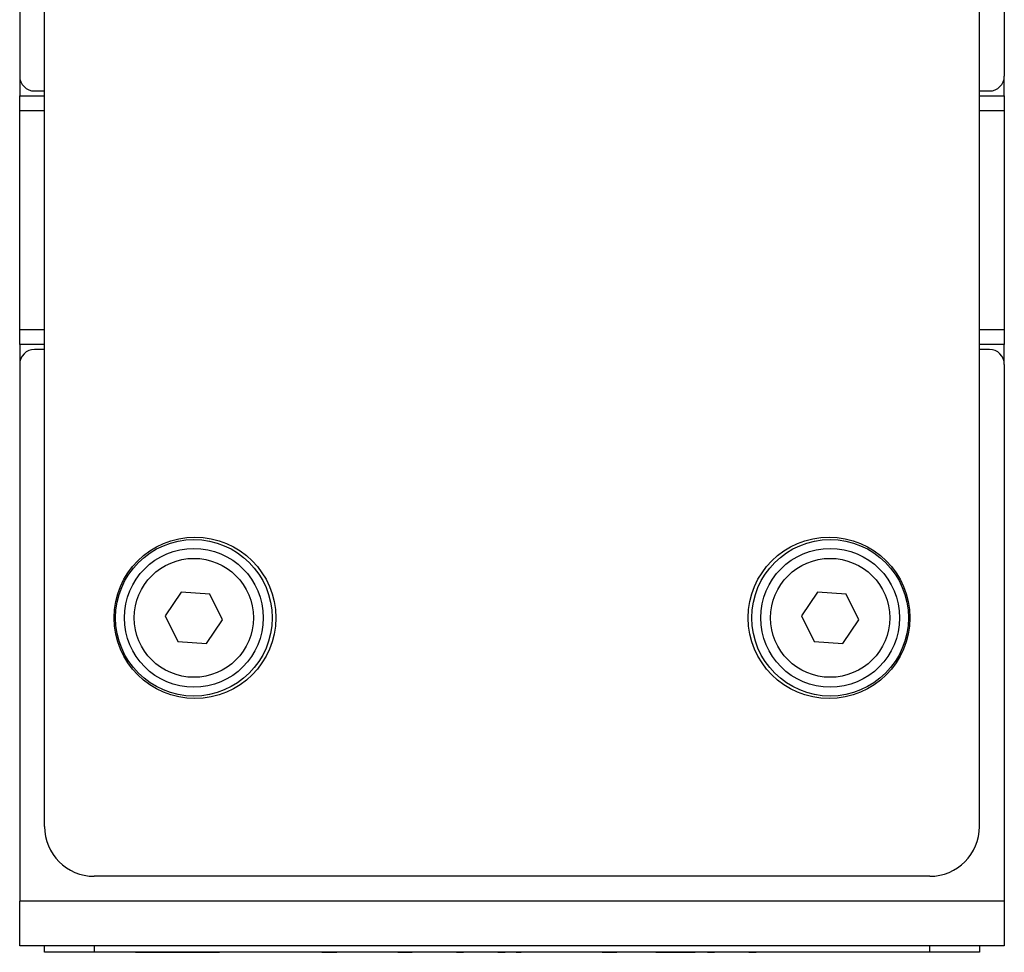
# Paper-space layout 'Sheet2' of a CAD drawing. Header units: millimetres. Extents: x 0 to 420, y 0 to 297.
# Tile 5 of 10: x 190 to 229, y 80 to 117. Entities that reach past the tile are written whole.
import ezdxf

# ---------------------------------------------------------------- set-up
doc = ezdxf.new("R2010")
doc.units = ezdxf.units.MM

psp = doc.layouts.new('Sheet2')

# ---------------------------------------------------------------- linework, layer by layer
at = {"color": 7, "linetype": 'Continuous', "lineweight": 25}
for p, q in [((189.81, 204.177), (189.81, 114.777)), ((229.41, 204.177), (229.41, 114.777)), ((190.81, 84.577), (190.81, 202.977)), ((228.41, 84.577), (228.41, 202.977)), ((189.814, 114.709), (189.814, 113.977)), ((229.406, 113.977), (229.406, 114.709)), ((190.41, 114.177), (190.81, 114.177)), ((228.41, 114.177), (228.81, 114.177)), ((189.814, 113.977), (190.81, 113.977)), ((189.814, 113.377), (189.814, 113.977)), ((228.41, 113.977), (229.406, 113.977)), ((229.406, 113.977), (229.406, 113.377)), ((189.814, 104.577), (189.814, 113.377)), ((229.406, 113.377), (229.406, 104.577)), ((189.814, 103.977), (189.814, 104.577)), ((229.406, 104.577), (229.406, 103.977)), ((190.81, 103.977), (189.814, 103.977)), ((189.814, 103.977), (189.814, 103.244)), ((190.81, 103.777), (190.41, 103.777)), ((229.406, 103.977), (228.41, 103.977)), ((228.81, 103.777), (228.41, 103.777)), ((229.406, 103.244), (229.406, 103.977)), ((189.81, 103.177), (189.81, 81.577)), ((229.41, 103.177), (229.41, 81.577)), ((196.309, 94.015), (195.662, 93.059)), ((197.461, 93.933), (196.309, 94.015)), ((197.966, 92.895), (197.461, 93.933)), ((221.902, 94.015), (221.255, 93.059)), ((223.053, 93.933), (221.902, 94.015)), ((223.558, 92.895), (223.053, 93.933)), ((195.662, 93.059), (196.167, 92.02)), ((197.319, 91.938), (197.966, 92.895)), ((221.255, 93.059), (221.759, 92.02)), ((222.911, 91.938), (223.558, 92.895)), ((196.167, 92.02), (197.319, 91.938)), ((221.759, 92.02), (222.911, 91.938)), ((226.41, 82.577), (192.81, 82.577)), ((229.41, 81.577), (189.81, 81.577)), ((189.81, 79.777), (189.81, 81.577)), ((229.41, 81.577), (229.41, 79.777)), ((229.41, 79.777), (189.81, 79.777)), ((190.81, 79.522), (190.81, 79.777)), ((192.81, 79.777), (192.81, 79.522)), ((226.41, 79.522), (226.41, 79.777)), ((228.41, 79.777), (228.41, 79.522)), ((192.81, 79.522), (190.81, 79.522)), ((226.41, 79.522), (192.81, 79.522)), ((194.474, 79.517), (194.474, 79.522)), ((194.474, 79.517), (194.895, 79.517)), ((194.895, 79.517), (194.895, 79.522)), ((194.895, 79.517), (194.966, 79.517)), ((194.966, 79.517), (194.966, 79.522)), ((194.966, 79.517), (196.163, 79.517)), ((196.163, 79.517), (196.163, 79.522)), ((196.163, 79.517), (197.36, 79.517)), ((197.36, 79.517), (197.36, 79.522)), ((197.36, 79.517), (197.43, 79.517)), ((197.43, 79.517), (197.43, 79.522)), ((197.43, 79.517), (197.852, 79.517)), ((197.852, 79.517), (197.852, 79.522)), ((198.259, 79.517), (198.259, 79.522)), ((199.787, 79.517), (199.787, 79.522)), ((201.353, 79.517), (201.353, 79.522)), ((201.963, 79.517), (201.963, 79.522)), ((201.963, 79.517), (202.564, 79.517)), ((202.564, 79.517), (202.564, 79.522)), ((203.509, 79.517), (203.509, 79.522)), ((204.406, 79.517), (204.406, 79.522)), ((205.01, 79.517), (204.502, 79.517)), ((205.01, 79.517), (205.01, 79.522)), ((205.016, 79.517), (205.01, 79.517)), ((205.016, 79.517), (205.016, 79.522)), ((205.016, 79.517), (205.589, 79.517)), ((205.589, 79.517), (205.589, 79.522)), ((206.522, 79.517), (206.522, 79.522)), ((207.01, 79.517), (206.76, 79.517)), ((206.766, 79.517), (206.766, 79.522)), ((207.01, 79.517), (207.01, 79.522)), ((207.377, 79.517), (207.377, 79.522)), ((207.377, 79.517), (207.662, 79.517)), ((207.662, 79.517), (207.662, 79.522)), ((207.674, 79.517), (207.674, 79.522)), ((208.368, 79.517), (208.368, 79.522)), ((209.015, 79.517), (209.015, 79.522)), ((209.046, 79.517), (209.046, 79.522)), ((209.046, 79.517), (209.331, 79.517)), ((209.331, 79.517), (209.331, 79.522)), ((209.779, 79.517), (209.779, 79.522)), ((209.779, 79.517), (209.982, 79.517)), ((209.982, 79.517), (209.982, 79.522)), ((210.686, 79.517), (210.686, 79.522)), ((211.448, 79.517), (211.448, 79.522)), ((211.488, 79.517), (211.488, 79.522)), ((213.239, 79.517), (213.239, 79.522)), ((213.239, 79.517), (213.822, 79.517)), ((213.822, 79.517), (213.822, 79.522)), ((214.483, 79.517), (214.483, 79.522)), ((215.07, 79.517), (215.07, 79.522)), ((215.111, 79.517), (215.111, 79.522)), ((215.396, 79.517), (215.396, 79.522)), ((215.396, 79.517), (216.983, 79.517)), ((216.983, 79.517), (216.983, 79.522)), ((217.472, 79.517), (217.472, 79.522)), ((217.472, 79.517), (217.757, 79.517)), ((217.757, 79.517), (217.757, 79.522)), ((217.769, 79.517), (217.769, 79.522)), ((218.463, 79.517), (218.463, 79.522)), ((219.11, 79.517), (219.11, 79.522)), ((219.141, 79.517), (219.141, 79.522)), ((219.141, 79.517), (219.426, 79.517)), ((219.426, 79.517), (219.426, 79.522)), ((228.41, 79.522), (226.41, 79.522))]:
    psp.add_line(p, q, dxfattribs=at)
at = {"color": 8, "linetype": 'Continuous', "lineweight": 25}
for p, q in [((190.81, 113.377), (189.814, 113.377)), ((229.406, 113.377), (228.41, 113.377)), ((189.814, 104.577), (190.81, 104.577)), ((228.41, 104.577), (229.406, 104.577))]:
    psp.add_line(p, q, dxfattribs=at)
at = {"color": 7, "linetype": 'Continuous', "lineweight": 25}
for centre, radius in [((196.86, 92.977), 3.25), ((196.814, 92.977), 3.15), ((222.36, 92.977), 3.25), ((222.406, 92.977), 3.15), ((196.814, 92.977), 2.794), ((222.406, 92.977), 2.794), ((196.814, 92.977), 2.394), ((222.406, 92.977), 2.394)]:
    psp.add_circle(centre, radius, dxfattribs=at)
for centre, radius, start, end in [((190.41, 114.777), 0.6, 180, 270), ((228.81, 114.777), 0.6, 270, 0), ((190.41, 103.177), 0.6, 90, 180), ((228.81, 103.177), 0.6, 0, 90), ((192.81, 84.577), 2, 180, 270), ((226.41, 84.577), 2, 270, 0)]:
    psp.add_arc(centre, radius, start, end, dxfattribs=at)

doc.saveas('drawing.dxf')
